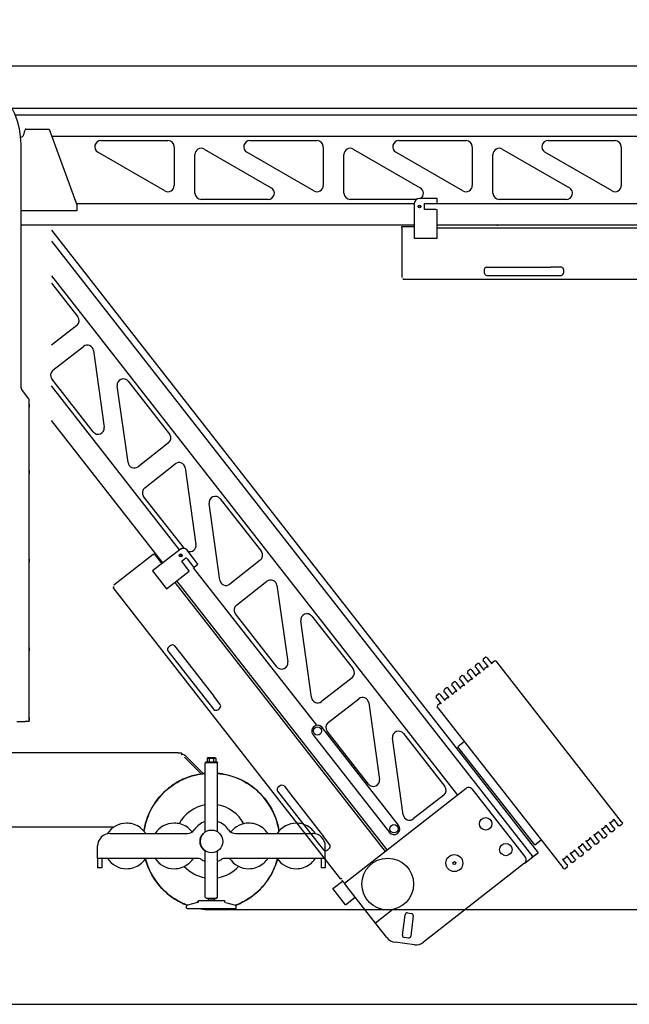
# Model space of a CAD drawing. Header units: millimetres. Extents: x -57594 to -45714, y -4242 to 13786.
# Tile 19 of 23: x -48347 to -46875, y 5386 to 7765. Entities that reach past the tile are written whole.
import ezdxf

# ---------------------------------------------------------------- set-up
doc = ezdxf.new("R2010")
doc.units = ezdxf.units.MM
doc.header["$LTSCALE"] = 50
doc.layers.add('AM_5', color=3, linetype='Continuous', lineweight=25)
doc.styles.add('Aktuální-ISO', font='arial.ttf')
doc.styles.get("Standard").update_dxf_attribs({"font": 'txt.shx'})
doc.dimstyles.new('AM_ISO$0', dxfattribs={"dimtxt": 3.5, "dimasz": 3.5, "dimexe": 1, "dimexo": 1, "dimgap": 1.5, "dimtad": 1, "dimdsep": 46, "dimtxsty": 'Standard', "dimcen": 0, "dimclrd": 256, "dimclre": 256, "dimclrt": 2, "dimadec": 0, "dimazin": 2, "dimtp": 0.1, "dimtm": 0.1, "dimtfac": 0.71, "dimtdec": 3, "dimtmove": 0, "dimatfit": 3, "dimfxl": 1, "dimlwd": -1, "dimlwe": -1, "dimarcsym": 1})

# ---------------------------------------------------------------- blocks, each defined once
blk = doc.blocks.new('*D230')
at = {"layer": 'AM_5', "linetype": 'ByBlock', "transparency": 16777216}
for p, q in [((-56468.3, 6713.4), (-56468.3, 8886.5)), ((-56328.3, 8885.5), (-46424, 8885.5)), ((-46284, 7552.7), (-46284, 8886.5))]:
    blk.add_line(p, q, dxfattribs=at)
at = {"layer": 'AM_5', "transparency": 16777216}
for points in [[(-56328.3, 8908.8), (-56328.3, 8862.2), (-56468.3, 8885.5)], [(-46424, 8908.8), (-46424, 8862.2), (-46284, 8885.5)]]:
    blk.add_solid(points, dxfattribs=at)
at = {"layer": 'Defpoints', "color": 0, "transparency": 16777216}
for p in [(-46284, 8885.5), (-46284, 7551.7), (-56468.3, 6712.4)]:
    blk.add_point(p, dxfattribs=at)
at = {"layer": 'AM_5', "color": 2, "transparency": 16777216, "insert": (-51376.2, 9035.2), "char_height": 140, "attachment_point": 5, "style": 'Aktuální-ISO'}
blk.add_mtext('10,19 [33´-5´´]', dxfattribs=at)
blk = doc.blocks.new('*D231')
at = {"layer": 'AM_5', "linetype": 'ByBlock', "transparency": 16777216}
for p, q in [((-48534, 7484.6), (-48534, 8571.9)), ((-48394, 8570.9), (-46424, 8570.9)), ((-46284, 7511.6), (-46284, 8571.9))]:
    blk.add_line(p, q, dxfattribs=at)
at = {"layer": 'AM_5', "transparency": 16777216}
for points in [[(-48394, 8594.2), (-48394, 8547.5), (-48534, 8570.9)], [(-46424, 8594.2), (-46424, 8547.5), (-46284, 8570.9)]]:
    blk.add_solid(points, dxfattribs=at)
at = {"layer": 'Defpoints', "color": 0, "transparency": 16777216}
for p in [(-46284, 8570.9), (-46284, 7510.6), (-48534, 7483.6)]:
    blk.add_point(p, dxfattribs=at)
at = {"layer": 'AM_5', "color": 2, "transparency": 16777216, "insert": (-47409, 8720.6), "char_height": 140, "attachment_point": 5, "style": 'Aktuální-ISO'}
blk.add_mtext('2,25 [7´-5´´]', dxfattribs=at)
blk = doc.blocks.new('*D232')
at = {"layer": 'AM_5', "linetype": 'ByBlock', "transparency": 16777216}
for p, q in [((-48533, 7653.6), (-45902.3, 7653.6)), ((-45903.3, 5755.1), (-45903.3, 7513.6)), ((-47883, 5615.1), (-45902.3, 5615.1))]:
    blk.add_line(p, q, dxfattribs=at)
at = {"layer": 'AM_5', "transparency": 16777216}
for points in [[(-45926.7, 7513.6), (-45880, 7513.6), (-45903.3, 7653.6)], [(-45926.7, 5755.1), (-45880, 5755.1), (-45903.3, 5615.1)]]:
    blk.add_solid(points, dxfattribs=at)
at = {"layer": 'Defpoints', "color": 0, "transparency": 16777216}
for p in [(-48534, 7653.6), (-45903.3, 7653.6), (-47884, 5615.1)]:
    blk.add_point(p, dxfattribs=at)
at = {"layer": 'AM_5', "color": 2, "transparency": 16777216, "insert": (-46053.1, 6634.3), "char_height": 140, "attachment_point": 5, "rotation": 90, "style": 'Aktuální-ISO'}
blk.add_mtext('2,01 [6´-7´´]', dxfattribs=at)

msp = doc.modelspace()

# ---------------------------------------------------------------- linework, layer by layer
at = {"color": 253}
for p, q in [((-48365.694, 7551.659), (-46284.034, 7551.659)), ((-48358.245, 7535.659), (-46284.034, 7535.659)), ((-48334.327, 7499.327), (-48336.784, 7494.059)), ((-48336.784, 7494.059), (-48336.784, 7491.059)), ((-48331.608, 7501.059), (-48275.64, 7501.059)), ((-48275.64, 7501.059), (-48209.034, 7318.059)), ((-48339.892, 7484.059), (-48339.546, 7484.059)), ((-48269.453, 7484.059), (-46514.034, 7484.059)), ((-48151.045, 7473.059), (-47989.034, 7473.059)), ((-47791.045, 7473.059), (-47629.034, 7473.059)), ((-47431.045, 7473.059), (-47269.034, 7473.059)), ((-47071.045, 7473.059), (-46909.034, 7473.059)), ((-48344.034, 6875.905), (-48344.034, 7463.559)), ((-47974.034, 7458.059), (-47974.034, 7364.538)), ((-47901.535, 7452.572), (-47739.524, 7359.05)), ((-47614.034, 7458.059), (-47614.034, 7364.538)), ((-47541.535, 7452.572), (-47379.524, 7359.05)), ((-47254.034, 7458.059), (-47254.034, 7364.538)), ((-47181.535, 7452.572), (-47019.524, 7359.05)), ((-46894.034, 7458.059), (-46894.034, 7364.538)), ((-47996.533, 7351.547), (-48158.544, 7445.068)), ((-47924.034, 7346.059), (-47924.034, 7439.581)), ((-47636.533, 7351.547), (-47798.544, 7445.068)), ((-47564.034, 7346.059), (-47564.034, 7439.581)), ((-47276.533, 7351.547), (-47438.544, 7445.068)), ((-47204.034, 7346.059), (-47204.034, 7439.581)), ((-46916.533, 7351.547), (-47078.544, 7445.068)), ((-47747.023, 7331.059), (-47909.034, 7331.059)), ((-47389.234, 7331.059), (-47549.034, 7331.059)), ((-47339.034, 7333.459), (-47382.034, 7333.459)), ((-47339.034, 7321.763), (-47339.034, 7333.459)), ((-47027.023, 7331.059), (-47189.034, 7331.059)), ((-48209.034, 7303.059), (-48344.034, 7303.059)), ((-47394.034, 7320.059), (-48209.762, 7320.059)), ((-48209.034, 7318.059), (-48209.034, 7303.059)), ((-47394.034, 7321.459), (-47394.034, 7237.459)), ((-47369.034, 7320.155), (-47369.034, 7320.959)), ((-47369.034, 7320.959), (-47366.034, 7320.959)), ((-47369.034, 7308.763), (-47369.034, 7320.155)), ((-47369.034, 7306.959), (-47369.034, 7308.763)), ((-47342.034, 7306.959), (-47369.034, 7306.959)), ((-47366.034, 7320.959), (-47339.034, 7320.959)), ((-47342.034, 7320.959), (-47339.034, 7321.763)), ((-47339.034, 7306.155), (-47342.034, 7306.959)), ((-46856.158, 7320.059), (-47339.034, 7320.059)), ((-47339.034, 7237.459), (-47339.034, 7306.155)), ((-47394.034, 7268.459), (-48344.034, 7268.459)), ((-48270.253, 7256.548), (-47095.132, 5752.462)), ((-47424.034, 7265.459), (-47394.034, 7265.459)), ((-47424.034, 7262.459), (-47424.034, 7265.459)), ((-47424.034, 7262.459), (-47424.034, 7142.459)), ((-47424.034, 7262.459), (-47424.034, 7142.459)), ((-46514.034, 7268.459), (-47339.034, 7268.459)), ((-47339.034, 7262.459), (-46514.034, 7262.459)), ((-47339.034, 7262.459), (-46514.034, 7262.459)), ((-47192.894, 7267.459), (-47192.894, 7268.459)), ((-47394.034, 7237.459), (-47339.034, 7237.459)), ((-48270.253, 7230.56), (-47107.74, 5742.611)), ((-47219.034, 7167.459), (-47194.034, 7167.459)), ((-47194.034, 7167.459), (-47064.034, 7167.459)), ((-47039.034, 7167.459), (-47064.034, 7167.459)), ((-48270.253, 7146.747), (-47290.004, 5892.085)), ((-47421.034, 7140.259), (-47421.034, 7137.259)), ((-46527.034, 7137.259), (-47421.034, 7137.259)), ((-47219.034, 7147.459), (-47064.034, 7147.459)), ((-47064.034, 7147.459), (-47039.034, 7147.459)), ((-48270.253, 7128.88), (-48206.772, 7047.629)), ((-48209.358, 7026.574), (-48270.253, 6978.997)), ((-48266.832, 6918.219), (-48193.136, 6975.797)), ((-48169.047, 6966.065), (-48142.999, 6780.821)), ((-47961.019, 6484.566), (-48270.253, 6880.367)), ((-48169.673, 6769.498), (-48269.417, 6897.164)), ((-48085.504, 6695.044), (-48111.552, 6880.288)), ((-48084.878, 6891.612), (-47985.134, 6763.945)), ((-48325.041, 6849.027), (-48343.027, 6872.896)), ((-48324.034, 6841.059), (-48324.034, 6846.018)), ((-48324.034, 6836.725), (-48324.034, 6840.559)), ((-48324.034, 6836.725), (-48324.034, 6829.393)), ((-48324.034, 6675.725), (-48324.034, 6829.393)), ((-48001.681, 6452.798), (-48270.253, 6796.555)), ((-47987.72, 6742.89), (-48061.415, 6685.312)), ((-48045.194, 6634.535), (-47971.498, 6692.113)), ((-48324.034, 6675.725), (-48324.034, 6668.393)), ((-48324.034, 6461.725), (-48324.034, 6668.393)), ((-47947.409, 6682.381), (-47921.361, 6497.137)), ((-47949.396, 6487.556), (-48047.779, 6613.48)), ((-47863.866, 6411.36), (-47889.914, 6596.604)), ((-47863.24, 6607.928), (-47763.496, 6480.261)), ((-48024.879, 6472.745), (-48119.44, 6398.865)), ((-48024.879, 6472.745), (-48119.44, 6398.865)), ((-47959.916, 6485.428), (-48026.109, 6433.713)), ((-48024.879, 6472.745), (-48022.515, 6474.592)), ((-48022.515, 6474.592), (-48004.045, 6450.951)), ((-47916.599, 6449.476), (-47943.072, 6483.36)), ((-48324.034, 6461.725), (-48324.034, 6454.393)), ((-48324.034, 6247.725), (-48324.034, 6454.393)), ((-47955.951, 6456.801), (-47954.529, 6457.911)), ((-47939.328, 6435.525), (-47955.951, 6456.801)), ((-47954.529, 6457.911), (-47945.552, 6464.925)), ((-47945.552, 6464.925), (-47944.919, 6465.42)), ((-47944.919, 6465.42), (-47943.072, 6463.056)), ((-47943.072, 6463.056), (-47926.449, 6441.78)), ((-47925.815, 6442.275), (-47916.599, 6449.476)), ((-47766.081, 6459.206), (-47839.777, 6401.629)), ((-48026.109, 6433.713), (-47992.248, 6390.372)), ((-47992.248, 6390.372), (-47938.114, 6432.666)), ((-47938.114, 6432.666), (-47939.328, 6435.525)), ((-47928.296, 6444.144), (-47925.815, 6442.275)), ((-47629.87, 6060.715), (-47927.158, 6441.226)), ((-47972.548, 6405.764), (-47464.627, 5755.655)), ((-47972.548, 6405.764), (-47464.627, 5755.655)), ((-47459.899, 5759.349), (-47967.819, 6409.458)), ((-47823.556, 6350.851), (-47749.86, 6408.429)), ((-48119.327, 6395.147), (-48121.691, 6393.3)), ((-47571.289, 5688.818), (-48121.691, 6393.3)), ((-47725.771, 6398.698), (-47699.723, 6213.453)), ((-47726.397, 6202.13), (-47826.141, 6329.796)), ((-47642.228, 6127.676), (-47668.276, 6312.92)), ((-47641.602, 6324.244), (-47541.858, 6196.577)), ((-47878.635, 6293.682), (-47877.847, 6294.298)), ((-48324.034, 6247.725), (-48324.034, 6240.393)), ((-48324.034, 6079.225), (-48324.034, 6240.393)), ((-47989.289, 6240.401), (-47893.862, 6118.26)), ((-47973.529, 6252.714), (-47958.138, 6233.014)), ((-47958.138, 6233.014), (-47878.102, 6130.573)), ((-47240.341, 6210.07), (-47246.646, 6205.144)), ((-47237.534, 6209.725), (-47240.341, 6210.07)), ((-47237.534, 6209.725), (-47235.687, 6207.361)), ((-47227.733, 6219.92), (-47228.078, 6217.113)), ((-47226.231, 6214.749), (-47228.078, 6217.113)), ((-47221.429, 6224.846), (-47227.733, 6219.92)), ((-47226.231, 6214.749), (-47215.765, 6201.353)), ((-47218.622, 6224.501), (-47221.429, 6224.846)), ((-47218.622, 6224.501), (-47216.775, 6222.137)), ((-47206.309, 6208.741), (-47216.775, 6222.137)), ((-47206.309, 6208.741), (-47205.964, 6211.548)), ((-47199.66, 6216.473), (-47205.964, 6211.548)), ((-47199.66, 6216.473), (-47196.853, 6216.129)), ((-47196.853, 6216.129), (-47195.006, 6213.765)), ((-46893.331, 5827.639), (-47195.006, 6213.765)), ((-47265.558, 6190.368), (-47265.903, 6187.561)), ((-47264.056, 6185.197), (-47265.903, 6187.561)), ((-47259.254, 6195.294), (-47265.558, 6190.368)), ((-47264.056, 6185.197), (-47253.589, 6171.801)), ((-47256.446, 6194.949), (-47259.254, 6195.294)), ((-47256.446, 6194.949), (-47254.599, 6192.585)), ((-47244.133, 6179.189), (-47254.599, 6192.585)), ((-47246.646, 6205.144), (-47246.99, 6202.337)), ((-47245.143, 6199.973), (-47246.99, 6202.337)), ((-47245.143, 6199.973), (-47234.677, 6186.577)), ((-47237.484, 6186.921), (-47243.788, 6181.996)), ((-47237.484, 6186.921), (-47234.677, 6186.577)), ((-47225.221, 6193.965), (-47235.687, 6207.361)), ((-47225.221, 6193.965), (-47224.876, 6196.772)), ((-47218.572, 6201.697), (-47224.876, 6196.772)), ((-47218.572, 6201.697), (-47215.765, 6201.353)), ((-47544.443, 6175.522), (-47618.139, 6117.945)), ((-47297.078, 6165.742), (-47303.382, 6160.817)), ((-47294.271, 6165.397), (-47297.078, 6165.742)), ((-47294.271, 6165.397), (-47292.424, 6163.033)), ((-47281.958, 6149.637), (-47292.424, 6163.033)), ((-47284.47, 6175.593), (-47284.815, 6172.785)), ((-47282.968, 6170.421), (-47284.815, 6172.785)), ((-47278.166, 6180.518), (-47284.47, 6175.593)), ((-47282.968, 6170.421), (-47272.502, 6157.025)), ((-47275.359, 6180.173), (-47278.166, 6180.518)), ((-47275.359, 6180.173), (-47273.512, 6177.809)), ((-47263.045, 6164.413), (-47273.512, 6177.809)), ((-47263.045, 6164.413), (-47262.701, 6167.22)), ((-47256.397, 6172.146), (-47262.701, 6167.22)), ((-47256.397, 6172.146), (-47253.589, 6171.801)), ((-47244.133, 6179.189), (-47243.788, 6181.996)), ((-47322.295, 6146.041), (-47322.639, 6143.234)), ((-47320.792, 6140.869), (-47322.639, 6143.234)), ((-47315.991, 6150.966), (-47322.295, 6146.041)), ((-47320.792, 6140.869), (-47310.326, 6127.473)), ((-47313.183, 6150.621), (-47315.991, 6150.966)), ((-47313.183, 6150.621), (-47311.336, 6148.257)), ((-47300.87, 6134.861), (-47311.336, 6148.257)), ((-47303.382, 6160.817), (-47303.727, 6158.009)), ((-47301.88, 6155.645), (-47303.727, 6158.009)), ((-47301.88, 6155.645), (-47291.414, 6142.249)), ((-47300.87, 6134.861), (-47300.525, 6137.669)), ((-47294.221, 6142.594), (-47300.525, 6137.669)), ((-47294.221, 6142.594), (-47291.414, 6142.249)), ((-47281.958, 6149.637), (-47281.613, 6152.444)), ((-47275.309, 6157.37), (-47281.613, 6152.444)), ((-47275.309, 6157.37), (-47272.502, 6157.025)), ((-47893.862, 6118.26), (-47878.47, 6098.559)), ((-47862.71, 6110.873), (-47878.102, 6130.573)), ((-47601.917, 6067.168), (-47528.222, 6124.745)), ((-47504.133, 6115.014), (-47478.085, 5929.77)), ((-47341.207, 6131.265), (-47341.552, 6128.458)), ((-47339.705, 6126.094), (-47341.552, 6128.458)), ((-47334.903, 6136.19), (-47341.207, 6131.265)), ((-47339.705, 6126.094), (-47329.238, 6112.697)), ((-47332.095, 6135.846), (-47334.903, 6136.19)), ((-47332.095, 6135.846), (-47330.248, 6133.482)), ((-47319.782, 6120.085), (-47330.248, 6133.482)), ((-47319.782, 6120.085), (-47319.437, 6122.893)), ((-47313.133, 6127.818), (-47319.437, 6122.893)), ((-47313.133, 6127.818), (-47310.326, 6127.473)), ((-47338.35, 6108.117), (-47338.694, 6105.309)), ((-47336.847, 6102.945), (-47338.694, 6105.309)), ((-47332.046, 6113.042), (-47338.35, 6108.117)), ((-47336.847, 6102.945), (-47035.173, 5716.82)), ((-47329.238, 6112.697), (-47332.046, 6113.042)), ((-48354.034, 6069.559), (-48334.034, 6069.559)), ((-48329.034, 6069.559), (-48334.034, 6069.559)), ((-48324.034, 6069.559), (-48329.034, 6069.559)), ((-48324.034, 6079.225), (-48324.034, 6071.893)), ((-48324.034, 6069.559), (-48324.034, 6071.893)), ((-47432.191, 5819.067), (-47616.89, 6055.47)), ((-47504.759, 5918.446), (-47604.503, 6046.112)), ((-47638.954, 6038.231), (-47454.255, 5801.828)), ((-47420.59, 5843.992), (-47446.638, 6029.236)), ((-47419.964, 6040.56), (-47320.22, 5912.893)), ((-47272.819, 6020.992), (-47288.579, 6008.679)), ((-47103.265, 5771.488), (-47288.579, 6008.679)), ((-48162.034, 5994.259), (-48445.134, 5994.259)), ((-47964.205, 5994.259), (-48162.034, 5994.259)), ((-47964.205, 5994.259), (-47957.134, 5994.259)), ((-47955.475, 5992.6), (-47957.134, 5994.259)), ((-47957.134, 5990.259), (-47956.083, 5990.259)), ((-47955.134, 5990.259), (-47956.083, 5990.259)), ((-47955.475, 5992.6), (-47955.134, 5992.259)), ((-47955.134, 5990.259), (-47955.134, 5992.259)), ((-47949.105, 5983.33), (-47908.86, 5943.085)), ((-47946.183, 5986.159), (-47903.8, 5943.776)), ((-47897.034, 5972.009), (-47899.034, 5970.009)), ((-47897.034, 5972.009), (-47871.034, 5972.009)), ((-47894.426, 5981.009), (-47893.271, 5982.009)), ((-47894.426, 5981.009), (-47889.23, 5981.009)), ((-47894.426, 5981.009), (-47894.426, 5972.009)), ((-47888.652, 5982.009), (-47893.271, 5982.009)), ((-47889.23, 5981.009), (-47888.652, 5982.009)), ((-47889.23, 5981.009), (-47878.838, 5981.009)), ((-47889.23, 5981.009), (-47889.23, 5972.009)), ((-47879.415, 5982.009), (-47888.652, 5982.009)), ((-47878.838, 5981.009), (-47879.415, 5982.009)), ((-47874.796, 5982.009), (-47879.415, 5982.009)), ((-47878.838, 5981.009), (-47873.641, 5981.009)), ((-47878.838, 5981.009), (-47878.838, 5972.009)), ((-47874.796, 5982.009), (-47873.641, 5981.009)), ((-47873.641, 5981.009), (-47873.641, 5972.009)), ((-47871.034, 5972.009), (-47869.034, 5970.009)), ((-47869.034, 5970.009), (-47899.034, 5970.009)), ((-47899.034, 5803.058), (-47899.034, 5970.009)), ((-47869.034, 5803.058), (-47869.034, 5970.009)), ((-47724.555, 5901.557), (-47629.127, 5779.415)), ((-47708.795, 5913.87), (-47693.403, 5894.17)), ((-47563.049, 5678.759), (-47269.121, 5908.4)), ((-47255.085, 5906.677), (-47125.796, 5741.195)), ((-47693.403, 5894.17), (-47613.367, 5791.728)), ((-47322.805, 5891.838), (-47396.501, 5834.261)), ((-46919.903, 5825.915), (-46913.598, 5830.84)), ((-46913.598, 5830.84), (-46913.254, 5833.647)), ((-46913.254, 5833.647), (-46902.788, 5820.251)), ((-48509.034, 5815.259), (-48118.798, 5815.259)), ((-46931.156, 5798.087), (-46941.622, 5811.484)), ((-46941.622, 5811.484), (-46938.815, 5811.139)), ((-46938.815, 5811.139), (-46932.511, 5816.064)), ((-46932.511, 5816.064), (-46932.166, 5818.872)), ((-46932.166, 5818.872), (-46921.7, 5805.475)), ((-46922.71, 5826.26), (-46919.903, 5825.915)), ((-46912.244, 5812.863), (-46922.71, 5826.26)), ((-46919.853, 5803.111), (-46921.7, 5805.475)), ((-46917.045, 5802.767), (-46910.741, 5807.692)), ((-46912.244, 5812.863), (-46910.397, 5810.499)), ((-46910.397, 5810.499), (-46910.741, 5807.692)), ((-46900.941, 5817.887), (-46902.788, 5820.251)), ((-46898.133, 5817.543), (-46900.941, 5817.887)), ((-46898.133, 5817.543), (-46891.829, 5822.468)), ((-46893.331, 5827.639), (-46891.484, 5825.275)), ((-46891.484, 5825.275), (-46891.829, 5822.468)), ((-48129.034, 5799.009), (-47942.163, 5799.009)), ((-47825.905, 5799.009), (-47639.034, 5799.009)), ((-47597.976, 5772.028), (-47613.367, 5791.728)), ((-47130.288, 5797.459), (-47095.132, 5752.462)), ((-47106.343, 5775.428), (-47121.504, 5794.832)), ((-47103.265, 5771.488), (-47087.505, 5783.801)), ((-46968.98, 5768.536), (-46979.447, 5781.932)), ((-46979.447, 5781.932), (-46976.639, 5781.587)), ((-46976.639, 5781.587), (-46970.335, 5786.513)), ((-46970.335, 5786.513), (-46969.991, 5789.32)), ((-46969.991, 5789.32), (-46959.524, 5775.924)), ((-46950.068, 5783.312), (-46960.534, 5796.708)), ((-46960.534, 5796.708), (-46957.727, 5796.363)), ((-46957.727, 5796.363), (-46951.423, 5801.288)), ((-46951.423, 5801.288), (-46951.078, 5804.096)), ((-46951.078, 5804.096), (-46940.612, 5790.7)), ((-46950.068, 5783.312), (-46948.221, 5780.948)), ((-46948.221, 5780.948), (-46948.566, 5778.14)), ((-46938.765, 5788.336), (-46940.612, 5790.7)), ((-46935.958, 5787.991), (-46938.765, 5788.336)), ((-46935.958, 5787.991), (-46929.654, 5792.916)), ((-46931.156, 5798.087), (-46929.309, 5795.723)), ((-46929.309, 5795.723), (-46929.654, 5792.916)), ((-46917.045, 5802.767), (-46919.853, 5803.111)), ((-48159.034, 5739.009), (-48159.034, 5769.009)), ((-48159.034, 5739.009), (-48159.034, 5769.009)), ((-48159.034, 5739.009), (-48159.034, 5769.009)), ((-47899.034, 5645.009), (-47899.034, 5756.96)), ((-47869.034, 5645.009), (-47869.034, 5756.96)), ((-47629.127, 5779.415), (-47613.736, 5759.715)), ((-47609.034, 5739.009), (-47609.034, 5769.009)), ((-47014.464, 5752.035), (-47008.16, 5756.961)), ((-47008.16, 5756.961), (-47007.815, 5759.768)), ((-47007.815, 5759.768), (-46997.349, 5746.372)), ((-46987.893, 5753.76), (-46998.359, 5767.156)), ((-46998.359, 5767.156), (-46995.552, 5766.811)), ((-46995.552, 5766.811), (-46989.248, 5771.737)), ((-46989.248, 5771.737), (-46988.903, 5774.544)), ((-46988.903, 5774.544), (-46978.437, 5761.148)), ((-46976.59, 5758.784), (-46978.437, 5761.148)), ((-46973.782, 5758.439), (-46976.59, 5758.784)), ((-46973.782, 5758.439), (-46967.478, 5763.364)), ((-46968.98, 5768.536), (-46967.133, 5766.172)), ((-46967.133, 5766.172), (-46967.478, 5763.364)), ((-46957.677, 5773.56), (-46959.524, 5775.924)), ((-46954.87, 5773.215), (-46957.677, 5773.56)), ((-46954.87, 5773.215), (-46948.566, 5778.14)), ((-47918.37, 5739.009), (-48159.034, 5739.009)), ((-48159.034, 5739.009), (-48159.034, 5726.509)), ((-48149.034, 5739.009), (-48159.034, 5739.009)), ((-48159.034, 5739.009), (-48159.034, 5715.861)), ((-48149.034, 5739.009), (-48149.034, 5715.861)), ((-47609.034, 5739.009), (-47849.697, 5739.009)), ((-47619.034, 5739.009), (-47619.034, 5726.509)), ((-47609.034, 5739.009), (-47619.034, 5739.009)), ((-47619.034, 5739.009), (-47619.034, 5715.861)), ((-47609.034, 5739.009), (-47609.034, 5715.861)), ((-47123.894, 5729.99), (-47110.892, 5740.148)), ((-47123.894, 5729.99), (-47110.892, 5740.148)), ((-47107.74, 5742.611), (-47110.892, 5740.148)), ((-47110.892, 5740.148), (-47107.74, 5742.611)), ((-47105.77, 5744.15), (-47107.74, 5742.611)), ((-47105.77, 5744.15), (-47095.132, 5752.462)), ((-47105.77, 5744.15), (-47098.678, 5749.691)), ((-47025.717, 5724.208), (-47036.183, 5737.604)), ((-47036.183, 5737.604), (-47033.376, 5737.26)), ((-47033.376, 5737.26), (-47027.072, 5742.185)), ((-47027.072, 5742.185), (-47026.727, 5744.992)), ((-47026.727, 5744.992), (-47016.261, 5731.596)), ((-47006.805, 5738.984), (-47017.271, 5752.38)), ((-47017.271, 5752.38), (-47014.464, 5752.035)), ((-47011.607, 5728.887), (-47005.303, 5733.813)), ((-47006.805, 5738.984), (-47004.958, 5736.62)), ((-47004.958, 5736.62), (-47005.303, 5733.813)), ((-46995.502, 5744.008), (-46997.349, 5746.372)), ((-46992.694, 5743.663), (-46995.502, 5744.008)), ((-46992.694, 5743.663), (-46986.39, 5748.588)), ((-46987.893, 5753.76), (-46986.046, 5751.396)), ((-46986.046, 5751.396), (-46986.39, 5748.588)), ((-48159.034, 5726.509), (-48159.034, 5715.861)), ((-48149.034, 5715.861), (-48159.034, 5715.861)), ((-48159.034, 5715.861), (-48159.034, 5715.861)), ((-47619.034, 5726.509), (-47619.034, 5715.861)), ((-47609.034, 5715.861), (-47619.034, 5715.861)), ((-47619.034, 5715.861), (-47619.034, 5715.861)), ((-47127.519, 5727.158), (-47371.467, 5536.565)), ((-47127.519, 5727.158), (-47125.864, 5728.451)), ((-47123.894, 5729.99), (-47125.864, 5728.451)), ((-47033.326, 5714.456), (-47035.173, 5716.82)), ((-47033.326, 5714.456), (-47030.519, 5714.111)), ((-47030.519, 5714.111), (-47024.215, 5719.037)), ((-47025.717, 5724.208), (-47023.87, 5721.844)), ((-47024.215, 5719.037), (-47023.87, 5721.844)), ((-47014.414, 5729.232), (-47016.261, 5731.596)), ((-47011.607, 5728.887), (-47014.414, 5729.232)), ((-47568.925, 5690.665), (-47571.289, 5688.818)), ((-47569.206, 5686.639), (-47563.049, 5678.759)), ((-47590.999, 5665.805), (-47567.359, 5684.275)), ((-47560.216, 5626.404), (-47590.999, 5665.805)), ((-47556.893, 5670.879), (-47563.049, 5678.759)), ((-47487.939, 5582.621), (-47556.893, 5670.879)), ((-47896.034, 5642.009), (-47899.034, 5645.009)), ((-47872.034, 5642.009), (-47896.034, 5642.009)), ((-47891.534, 5640.009), (-47891.534, 5638.624)), ((-47891.534, 5638.624), (-47876.534, 5638.624)), ((-47876.534, 5640.009), (-47876.534, 5638.624)), ((-47872.034, 5642.009), (-47869.034, 5645.009)), ((-47560.216, 5626.404), (-47536.576, 5644.874)), ((-47942.034, 5625.545), (-47944.034, 5623.545)), ((-47944.034, 5619.009), (-47944.034, 5623.545)), ((-47942.034, 5617.009), (-47944.034, 5619.009)), ((-47917.909, 5632.009), (-47942.034, 5625.545)), ((-47826.034, 5617.009), (-47942.034, 5617.009)), ((-47914.534, 5637.009), (-47916.534, 5635.009)), ((-47916.494, 5635.009), (-47916.534, 5635.009)), ((-47916.534, 5632.009), (-47916.534, 5635.009)), ((-47916.494, 5632.009), (-47916.494, 5635.009)), ((-47916.334, 5635.009), (-47916.334, 5632.009)), ((-47914.534, 5637.009), (-47914.499, 5637.009)), ((-47914.499, 5637.009), (-47914.339, 5637.009)), ((-47914.339, 5637.009), (-47853.534, 5637.009)), ((-47853.534, 5637.009), (-47851.534, 5635.009)), ((-47851.534, 5632.009), (-47851.534, 5635.009)), ((-47850.158, 5632.009), (-47826.034, 5625.545)), ((-47826.034, 5625.545), (-47824.034, 5623.545)), ((-47826.034, 5617.009), (-47824.034, 5619.009)), ((-47824.034, 5619.009), (-47824.034, 5623.545)), ((-47445.665, 5615.649), (-47487.939, 5582.621)), ((-47445.665, 5615.649), (-47487.939, 5582.621)), ((-47422.44, 5553.257), (-47416.346, 5602.884)), ((-47410.774, 5607.238), (-47400.849, 5606.019)), ((-47396.495, 5600.447), (-47402.589, 5550.82)), ((-47460.496, 5547.497), (-47487.939, 5582.621)), ((-47408.161, 5546.466), (-47418.086, 5547.685)), ((-47393.592, 5530.429), (-47440.512, 5536.19))]:
    msp.add_line(p, q, dxfattribs=at)
msp.add_lwpolyline([(-45713.773, 5386.402), (-45713.773, 13786.402), (-57593.773, 13786.402), (-57593.773, 5386.402)], close=True)
for centre, radius in [((-47381.534, 7313.959), 3.5), ((-47381.534, 7314.059), 2.458), ((-47958.131, 6470.961), 3.5), ((-47958.052, 6471.022), 2.458), ((-47627.922, 6046.851), 10), ((-47221.616, 5822.421), 15), ((-47884.034, 5780.009), 27.5), ((-47443.223, 5810.448), 10), ((-47172.979, 5760.168), 15), ((-47458.272, 5676.865), 62.5), ((-47297.363, 5727.708), 20.5), ((-47297.363, 5727.708), 3.324)]:
    msp.add_circle(centre, radius, dxfattribs=at)
for centre, radius, start, end in [((-48534.034, 7463.559), 190, 0, 180), ((-48331.608, 7498.059), 3, 90, 155), ((-48347.034, 7491.059), 10.25, 282.356992, 0), ((-48151.045, 7458.059), 15, 90, 240.004171), ((-47989.034, 7458.059), 15, 0, 90), ((-47791.045, 7458.059), 15, 90, 240.004171), ((-47629.034, 7458.059), 15, 0, 90), ((-47431.045, 7458.059), 15, 90, 240.004171), ((-47269.034, 7458.059), 15, 0, 90), ((-47071.045, 7458.059), 15, 90, 240.004171), ((-46909.034, 7458.059), 15, 0, 90), ((-47909.034, 7439.581), 15, 60.004171, 180), ((-47549.034, 7439.581), 15, 60.004171, 180), ((-47189.034, 7439.581), 15, 60.004171, 180), ((-47989.034, 7364.538), 15, 240.004171, 0), ((-47747.023, 7346.059), 15, 270, 60.004171), ((-47629.034, 7364.538), 15, 240.004171, 0), ((-47387.023, 7346.059), 15, 302.85988, 60.004171), ((-47269.034, 7364.538), 15, 240.004171, 0), ((-47027.023, 7346.059), 15, 270, 60.004171), ((-46909.034, 7364.538), 15, 240.004171, 0), ((-47909.034, 7346.059), 15, 180, 270), ((-47549.034, 7346.059), 15, 180, 270), ((-47382.034, 7321.459), 12, 90, 180), ((-47189.034, 7346.059), 15, 180, 270), ((-48218.593, 7038.394), 15, 308, 38), ((-48183.901, 6963.977), 15, 8.004171, 128), ((-48257.597, 6906.399), 15, 128, 218), ((-48339.034, 6875.905), 5, 180, 217), ((-48096.698, 6882.377), 15, 38, 188.004171), ((-48329.034, 6846.018), 5, 0, 37), ((-48157.853, 6778.733), 15, 218, 8.004171), ((-47996.954, 6754.71), 15, 308, 38), ((-48070.65, 6697.133), 15, 188.004171, 308), ((-47962.263, 6680.293), 15, 8.004171, 128), ((-48035.959, 6622.715), 15, 128, 218), ((-47875.06, 6598.693), 15, 38, 188.004171), ((-47936.215, 6495.049), 15, 250.85988, 8.004171), ((-47952.528, 6475.972), 12, 38, 128), ((-47775.316, 6471.026), 15, 308, 38), ((-47849.012, 6413.449), 15, 188.004171, 308), ((-47740.625, 6396.609), 15, 8.004171, 128), ((-47814.321, 6339.031), 15, 128, 218), ((-47653.422, 6315.009), 15, 38, 188.004171), ((-47714.577, 6211.365), 15, 218, 8.004171), ((-47553.678, 6187.342), 15, 308, 38), ((-47627.374, 6129.765), 15, 188.004171, 308), ((-47518.987, 6112.925), 15, 8.004171, 128), ((-47592.682, 6055.347), 15, 128, 218), ((-47627.922, 6046.851), 14, 38, 218), ((-47431.784, 6031.325), 15, 38, 188.004171), ((-47956.083, 5976.259), 14, 45, 90), ((-47492.938, 5927.681), 15, 218, 8.004171), ((-47332.04, 5903.658), 15, 308, 38), ((-47262.965, 5900.52), 10, 38, 128), ((-47694.437, 5885.748), 6.2, 23.407449, 52.592551), ((-47884.034, 5780.009), 89.193, 99.681618, 151.36912), ((-47884.034, 5780.009), 89.193, 28.630875, 80.318306), ((-47405.736, 5846.081), 15, 188.004171, 308), ((-48089.034, 5769.009), 55, 90, 147.842793), ((-47974.034, 5769.009), 55, 90, 146.944269), ((-47942.163, 5819.009), 20, 270, 326.141563), ((-47884.034, 5780.009), 50, 107.45756, 146.141563), ((-47884.034, 5780.009), 50, 33.858437, 72.542354), ((-47884.034, 5780.009), 50, 33.858437, 72.542335), ((-47825.905, 5819.009), 20, 213.858437, 270), ((-47794.034, 5769.009), 55, 90, 142.209322), ((-47679.034, 5769.009), 55, 90, 146.944269), ((-47443.223, 5810.448), 14, 218, 38), ((-48129.034, 5769.009), 30, 90, 180), ((-47884.034, 5780.009), 27.5, 123.129284, 236.870716), ((-47639.034, 5769.009), 30, 0, 90), ((-48089.034, 5769.009), 55, 213.055731, 270.000004), ((-47974.034, 5769.009), 55, 213.055731, 270.000004), ((-47918.37, 5719.009), 20, 60.625075, 90), ((-47918.37, 5719.008), 20.001, 89.999964, 90), ((-47884.034, 5780.009), 50, 240.625075, 252.54244), ((-47884.034, 5780.009), 50, 287.457646, 299.374925), ((-47849.697, 5719.009), 20, 90, 119.374925), ((-47849.729, 5719.065), 19.935, 119.374893, 119.374925), ((-47794.034, 5769.009), 55, 213.055731, 270.000004), ((-47679.034, 5769.009), 55, 213.055731, 270.000004), ((-47133.676, 5735.038), 10, 308, 38), ((-47884.034, 5780.009), 89.193, 222.567396, 260.318382), ((-47884.034, 5780.009), 89.193, 279.681694, 317.432614), ((-47893.534, 5640.009), 2, 0, 90), ((-47884.034, 5632.009), 10, 138.590378, 150), ((-47874.534, 5640.009), 2, 90, 180), ((-47884.034, 5632.009), 10, 30, 41.409622), ((-47411.383, 5602.275), 5, 83, 173), ((-47401.458, 5601.056), 5, 353, 83), ((-47436.856, 5565.967), 30, 218, 263), ((-47417.477, 5552.648), 5, 173, 263), ((-47407.551, 5551.429), 5, 263, 353), ((-47389.936, 5560.206), 30, 263, 308)]:
    msp.add_arc(centre, radius, start, end, dxfattribs=at)
for centre, major_axis, start_param, end_param in [((-47219.034, 7157.459), (0, 10), 0, 3.14159265), ((-47039.034, 7157.459), (0, 10), 3.14159265, 6.28318531), ((-47981.409, 6246.558), (7.88, 6.157), 0, 3.14159265), ((-47870.59, 6104.716), (7.88, 6.157), 3.14159265, 6.28318531), ((-47716.675, 5907.713), (7.88, 6.157), 0, 3.14159265), ((-47605.856, 5765.871), (7.88, 6.157), 3.14159265, 6.28318531)]:
    msp.add_ellipse(centre, major_axis=major_axis, ratio=0.65, start_param=start_param, end_param=end_param, dxfattribs=at)
for points, knots in [([(-48324.034, 6829.393), (-48324.034, 6829.693), (-48324.048, 6830.016), (-48324.115, 6831.202), (-48324.18, 6832.152), (-48324.18, 6833.059), (-48324.18, 6833.966), (-48324.115, 6834.917), (-48324.048, 6836.103), (-48324.034, 6836.425), (-48324.034, 6836.725)], [-0.380583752, -0.380583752, -0.380583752, -0.380583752, -0.272170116, -0.272170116, 0, 0, 0, 0.272170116, 0.272170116, 0.380583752, 0.380583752, 0.380583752, 0.380583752]), ([(-48324.034, 6668.393), (-48324.034, 6668.693), (-48324.048, 6669.016), (-48324.115, 6670.202), (-48324.18, 6671.152), (-48324.18, 6672.059), (-48324.18, 6672.966), (-48324.115, 6673.917), (-48324.048, 6675.103), (-48324.034, 6675.425), (-48324.034, 6675.725)], [-0.380583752, -0.380583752, -0.380583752, -0.380583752, -0.272170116, -0.272170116, 0, 0, 0, 0.272170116, 0.272170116, 0.380583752, 0.380583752, 0.380583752, 0.380583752]), ([(-48324.034, 6454.393), (-48324.034, 6454.693), (-48324.048, 6455.016), (-48324.115, 6456.202), (-48324.18, 6457.152), (-48324.18, 6458.059), (-48324.18, 6458.966), (-48324.115, 6459.917), (-48324.048, 6461.103), (-48324.034, 6461.425), (-48324.034, 6461.725)], [-0.380583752, -0.380583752, -0.380583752, -0.380583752, -0.272170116, -0.272170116, 0, 0, 0, 0.272170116, 0.272170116, 0.380583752, 0.380583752, 0.380583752, 0.380583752]), ([(-48324.034, 6240.393), (-48324.034, 6240.693), (-48324.048, 6241.016), (-48324.115, 6242.202), (-48324.18, 6243.152), (-48324.18, 6244.059), (-48324.18, 6244.966), (-48324.115, 6245.917), (-48324.048, 6247.103), (-48324.034, 6247.425), (-48324.034, 6247.725)], [-0.380583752, -0.380583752, -0.380583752, -0.380583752, -0.272170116, -0.272170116, 0, 0, 0, 0.272170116, 0.272170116, 0.380583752, 0.380583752, 0.380583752, 0.380583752]), ([(-48324.034, 6071.893), (-48324.034, 6072.193), (-48324.048, 6072.516), (-48324.115, 6073.702), (-48324.18, 6074.652), (-48324.18, 6075.559), (-48324.18, 6076.466), (-48324.115, 6077.417), (-48324.048, 6078.603), (-48324.034, 6078.925), (-48324.034, 6079.225)], [-0.380583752, -0.380583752, -0.380583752, -0.380583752, -0.272170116, -0.272170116, 0, 0, 0, 0.272170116, 0.272170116, 0.380583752, 0.380583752, 0.380583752, 0.380583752]), ([(-48047.139, 5804.644), (-48047.005, 5805.527), (-48046.865, 5806.409), (-48043.165, 5828.475), (-48035.508, 5848.762), (-48012.851, 5885.26), (-47998.065, 5901.122), (-47963.247, 5926.285), (-47943.547, 5935.346), (-47922.665, 5940.377), (-47914.888, 5942.25), (-47906.99, 5943.554), (-47899.034, 5944.281)], [-19.59978148, -19.59978148, -19.59978148, -19.59978148, -19.33162269, -19.33162269, -12.88774846, -12.88774846, -6.44387423, -6.44387423, 0, 0, 0, 2.39998865, 2.39998865, 2.39998865, 2.39998865]), ([(-47899.034, 5944.28), (-47906.978, 5943.555), (-47914.876, 5942.252), (-47922.665, 5940.376), (-47934.488, 5937.528), (-47945.96, 5933.381), (-47967.784, 5922.641), (-47978.068, 5916.08), (-48004.262, 5894.972), (-48018.195, 5878.356), (-48037.945, 5842.467), (-48044.233, 5823.879), (-48047.138, 5804.643)], [-2.40363014, -2.40363014, -2.40363014, -2.40363014, 0, 0, 0, 3.64845167, 3.64845167, 7.29690335, 7.29690335, 13.74075085, 13.74075085, 19.58634102, 19.58634102, 19.58634102, 19.58634102]), ([(-47856.457, 5942.642), (-47857.267, 5942.779), (-47858.077, 5942.911), (-47862.261, 5943.556), (-47865.644, 5943.971), (-47869.034, 5944.28)], [-6.69029506, -6.69029506, -6.69029506, -6.69029506, -6.4438475, -6.4438475, -5.42026945, -5.42026945, -5.42026945, -5.42026945]), ([(-47856.457, 5942.643), (-47854.422, 5942.298), (-47852.393, 5941.914), (-47829.343, 5937.109), (-47809.372, 5928.66), (-47773.794, 5904.584), (-47758.527, 5889.186), (-47734.753, 5853.404), (-47726.475, 5833.363), (-47721.762, 5809.755), (-47721.315, 5807.203), (-47720.929, 5804.644)], [-97.2779163, -97.2779163, -97.2779163, -97.2779163, -96.65811345, -96.65811345, -90.21423922, -90.21423922, -83.77036499, -83.77036499, -77.32649076, -77.32649076, -76.54841945, -76.54841945, -76.54841945, -76.54841945]), ([(-47720.929, 5804.643), (-47721.746, 5810.05), (-47722.832, 5815.423), (-47729.492, 5841.556), (-47738.81, 5861.135), (-47764.428, 5895.62), (-47780.483, 5910.195), (-47816.571, 5931.948), (-47836.104, 5939.191), (-47856.457, 5942.642)], [76.53274155, 76.53274155, 76.53274155, 76.53274155, 78.17922589, 78.17922589, 84.6230734, 84.6230734, 91.0669209, 91.0669209, 97.26432085, 97.26432085, 97.26432085, 97.26432085]), ([(-48042.936, 5799.009), (-48043.859, 5800.427), (-48044.847, 5801.802), (-48049.536, 5807.73), (-48053.917, 5811.744), (-48063.721, 5818.189), (-48069.143, 5820.621), (-48079.442, 5823.378), (-48084.238, 5824.009), (-48089.034, 5824.009)], [5.289320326, 5.289320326, 5.289320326, 5.289320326, 5.381592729, 5.381592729, 5.701592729, 5.701592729, 6.021592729, 6.021592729, 6.283185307, 6.283185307, 6.283185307, 6.283185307]), ([(-47930.57, 5802.712), (-47930.678, 5802.852), (-47930.787, 5802.991), (-47934.536, 5807.73), (-47938.917, 5811.744), (-47948.721, 5818.189), (-47954.143, 5820.621), (-47964.442, 5823.378), (-47969.238, 5824.009), (-47974.034, 5824.009)], [5.371960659, 5.371960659, 5.371960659, 5.371960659, 5.381592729, 5.381592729, 5.701592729, 5.701592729, 6.021592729, 6.021592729, 6.283185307, 6.283185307, 6.283185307, 6.283185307]), ([(-47747.936, 5799.009), (-47748.859, 5800.427), (-47749.847, 5801.802), (-47754.536, 5807.73), (-47758.917, 5811.744), (-47768.721, 5818.189), (-47774.143, 5820.621), (-47784.442, 5823.378), (-47789.238, 5824.009), (-47794.034, 5824.009)], [5.289320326, 5.289320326, 5.289320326, 5.289320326, 5.381592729, 5.381592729, 5.701592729, 5.701592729, 6.021592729, 6.021592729, 6.283185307, 6.283185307, 6.283185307, 6.283185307]), ([(-47632.471, 5798.283), (-47633.525, 5799.958), (-47634.669, 5801.577), (-47639.536, 5807.73), (-47643.917, 5811.744), (-47653.721, 5818.189), (-47659.143, 5820.621), (-47669.442, 5823.378), (-47674.238, 5824.009), (-47679.034, 5824.009)], [5.27363817, 5.27363817, 5.27363817, 5.27363817, 5.38159273, 5.38159273, 5.70159273, 5.70159273, 6.02159273, 6.02159273, 6.28318531, 6.28318531, 6.28318531, 6.28318531]), ([(-48089.034, 5714.009), (-48083.167, 5714.009), (-48077.301, 5714.956), (-48066.164, 5718.647), (-48060.894, 5721.39), (-48051.482, 5728.397), (-48047.343, 5732.66), (-48043.622, 5737.974), (-48043.275, 5738.489), (-48042.936, 5739.009)], [3.141592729, 3.141592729, 3.141592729, 3.141592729, 3.461592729, 3.461592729, 3.781592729, 3.781592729, 4.101592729, 4.101592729, 4.135457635, 4.135457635, 4.135457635, 4.135457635]), ([(-48043.566, 5738.063), (-48043.305, 5737.072), (-48043.035, 5736.083), (-48036.908, 5714.428), (-48027.078, 5695.1), (-48000.564, 5661.3), (-47984.133, 5647.15), (-47957.907, 5632.266), (-47950.053, 5628.596), (-47941.967, 5625.563)], [26.32074271, 26.32074271, 26.32074271, 26.32074271, 26.62844586, 26.62844586, 33.07229337, 33.07229337, 39.51614087, 39.51614087, 42.1187791, 42.1187791, 42.1187791, 42.1187791]), ([(-47941.968, 5625.563), (-47952.755, 5629.609), (-47963.114, 5634.784), (-47990.966, 5652.585), (-48006.632, 5667.577), (-48030.266, 5701.198), (-48038.585, 5719.119), (-48043.566, 5738.062)], [-42.13571956, -42.13571956, -42.13571956, -42.13571956, -38.66324538, -38.66324538, -32.21937115, -32.21937115, -26.3343014, -26.3343014, -26.3343014, -26.3343014]), ([(-48043.566, 5738.062), (-48039.022, 5720.781), (-48031.694, 5704.328), (-48010.044, 5671.414), (-47994.848, 5655.946), (-47966.151, 5636.332), (-47954.347, 5630.206), (-47941.968, 5625.563)], [-69.81355304, -69.81355304, -69.81355304, -69.81355304, -64.4387423, -64.4387423, -57.99486807, -57.99486807, -54.01086637, -54.01086637, -54.01086637, -54.01086637]), ([(-47974.034, 5714.009), (-47968.167, 5714.009), (-47962.301, 5714.956), (-47951.164, 5718.647), (-47945.894, 5721.39), (-47936.482, 5728.397), (-47932.343, 5732.66), (-47928.622, 5737.974), (-47928.275, 5738.489), (-47927.936, 5739.009)], [3.141592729, 3.141592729, 3.141592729, 3.141592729, 3.461592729, 3.461592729, 3.781592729, 3.781592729, 4.101592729, 4.101592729, 4.135457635, 4.135457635, 4.135457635, 4.135457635]), ([(-47826.1, 5625.563), (-47811.006, 5631.225), (-47796.795, 5639.08), (-47766.863, 5661.931), (-47752.5, 5678.175), (-47734.069, 5709.68), (-47728.306, 5723.594), (-47724.502, 5738.063)], [53.9942376, 53.9942376, 53.9942376, 53.9942376, 58.84768338, 58.84768338, 65.29153089, 65.29153089, 69.79761261, 69.79761261, 69.79761261, 69.79761261]), ([(-47724.501, 5738.062), (-47729.045, 5720.781), (-47736.374, 5704.328), (-47758.023, 5671.414), (-47773.22, 5655.946), (-47801.917, 5636.332), (-47813.72, 5630.206), (-47826.099, 5625.563)], [-69.81356832, -69.81356832, -69.81356832, -69.81356832, -64.4387423, -64.4387423, -57.99486807, -57.99486807, -54.01087658, -54.01087658, -54.01087658, -54.01087658]), ([(-47794.034, 5714.009), (-47788.167, 5714.009), (-47782.301, 5714.956), (-47771.164, 5718.647), (-47765.894, 5721.39), (-47756.482, 5728.397), (-47752.343, 5732.66), (-47748.622, 5737.974), (-47748.275, 5738.489), (-47747.936, 5739.009)], [3.141592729, 3.141592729, 3.141592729, 3.141592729, 3.461592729, 3.461592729, 3.781592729, 3.781592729, 4.101592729, 4.101592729, 4.135457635, 4.135457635, 4.135457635, 4.135457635]), ([(-47679.034, 5714.009), (-47673.167, 5714.009), (-47667.301, 5714.956), (-47656.164, 5718.647), (-47650.894, 5721.39), (-47641.482, 5728.397), (-47637.343, 5732.66), (-47633.622, 5737.974), (-47633.275, 5738.489), (-47632.936, 5739.009)], [3.141592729, 3.141592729, 3.141592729, 3.141592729, 3.461592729, 3.461592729, 3.781592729, 3.781592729, 4.101592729, 4.101592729, 4.135457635, 4.135457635, 4.135457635, 4.135457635]), ([(-47909.35, 5617.009), (-47907.868, 5616.779), (-47906.381, 5616.569), (-47889.518, 5614.419), (-47873.974, 5614.64), (-47858.718, 5617.009)], [45.50937533, 45.50937533, 45.50937533, 45.50937533, 45.95998837, 45.95998837, 50.60937765, 50.60937765, 50.60937765, 50.60937765])]:
    msp.add_open_spline(points, degree=3, knots=knots, dxfattribs=at)
for points in [[(-47908.779, 5943.098), (-47908.806, 5943.093), (-47908.833, 5943.089), (-47908.86, 5943.085)], [(-47899.034, 5944.281), (-47900.625, 5944.135), (-47902.214, 5943.967), (-47903.8, 5943.776)], [(-47869.034, 5944.281), (-47864.824, 5943.896), (-47860.628, 5943.35), (-47856.457, 5942.643)], [(-47858.713, 5617.009), (-47875.483, 5614.404), (-47892.565, 5614.401), (-47909.354, 5617.009)]]:
    msp.add_open_spline(points, degree=3, dxfattribs=at)
for points, weights in [([(-47916.494, 5635.009), (-47915.465, 5636.041), (-47914.499, 5637.009)], [1, 1.00050479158, 1]), ([(-47914.339, 5637.009), (-47915.305, 5636.041), (-47916.334, 5635.009)], [1, 1.00050479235, 1])]:
    msp.add_rational_spline(points, weights, degree=2, dxfattribs=at)

# ---------------------------------------------------------------- dimensions: what is measured, and where the dimension line sits
at = {"layer": 'AM_5'}
for base, p1, p2, text, picture, middle in [((-46284.034, 8885.497), (-56468.309, 6712.391), (-46284.034, 7551.659), '10,19 [33´-5´´]', '*D230', (-51376.171, 9035.217)), ((-46284.034, 8570.858), (-48534.034, 7483.559), (-46284.034, 7510.559), '2,25 [7´-5´´]', '*D231', (-47409.034, 8720.578))]:
    dim = msp.add_linear_dim(base=base, p1=p1, p2=p2, text=text, dimstyle='AM_ISO$0', override={"dimtxt": 140, "dimasz": 140, "dimgap": 60, "dimtxsty": 'Aktuální-ISO'}, dxfattribs=at)
    dim.commit()
    dim.dimension.update_dxf_attribs({"geometry": picture, "text_midpoint": middle})
dim = msp.add_linear_dim(base=(-45903.333, 7653.559), p1=(-47884.034, 5615.054), p2=(-48534.034, 7653.559), angle=90, text='2,01 [6´-7´´]', dimstyle='AM_ISO$0', override={"dimtxt": 140, "dimasz": 140, "dimgap": 60, "dimtxsty": 'Aktuální-ISO'}, dxfattribs=at)
dim.commit()
dim.dimension.update_dxf_attribs({"geometry": '*D232', "text_midpoint": (-46053.053, 6634.307)})

doc.saveas('drawing.dxf')
